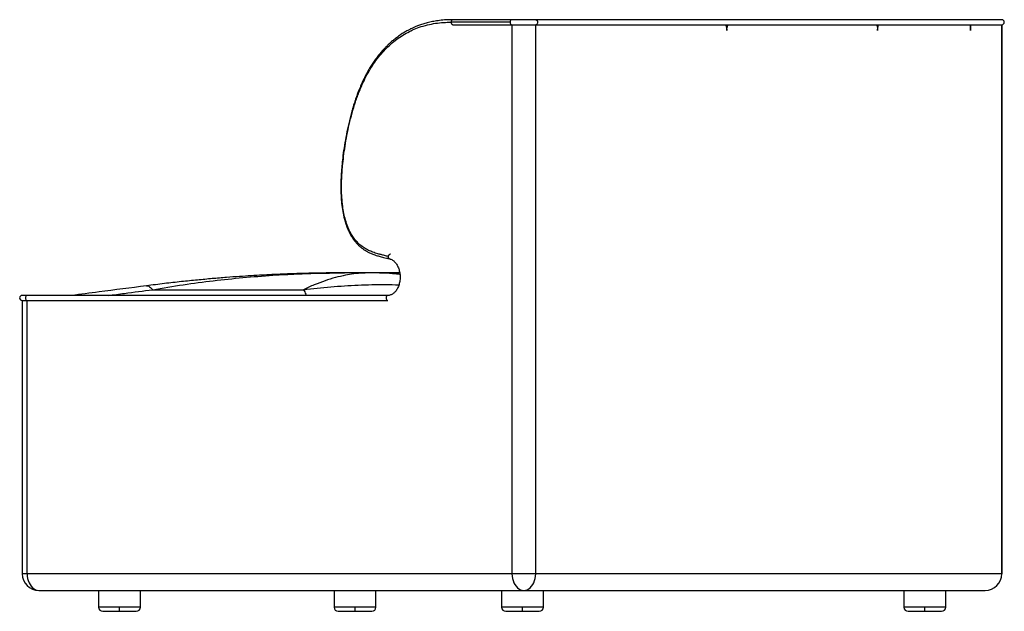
# Paper-space layout '_Right' of a CAD drawing. Header units: millimetres. Extents: x -401 to 777, y 0 to 708.
import ezdxf

# ---------------------------------------------------------------- set-up
doc = ezdxf.new("R2010")
doc.units = ezdxf.units.MM

psp = doc.layouts.new('_Right')

# ---------------------------------------------------------------- linework, layer by layer
at = {"color": 7, "linetype": 'Continuous', "lineweight": 25}
for p, q in [((773.6, 708), (117.1, 708)), ((185.6, 705), (114.9, 705)), ((117.1, 702), (773.6, 702)), ((187.7, 702), (187.7, 45)), ((216.1, 45), (216.1, 702)), ((773.6, 45), (773.6, 702)), ((773.6, 702), (773.6, 45)), ((-98.3, 402.2), (-94, 402.5)), ((-15.7, 405), (-12.6, 405)), ((53.7, 405), (-12.6, 405)), ((-4, 403.4), (-11.2, 402.2)), ((39.3, 378), (-398.1, 378)), ((-242, 384.9), (-61.5, 384.9)), ((-398.1, 372), (-398.1, 45)), ((-398.1, 372), (39.3, 372)), ((-392.2, 45), (-392.2, 372)), ((773.6, 45), (-398.1, 45)), ((-378.1, 25), (753.6, 25)), ((-306.6, 25), (-306.6, 5)), ((-256.6, 5), (-256.6, 25)), ((-25, 25), (-25, 5)), ((25, 5), (25, 25)), ((175.4, 25), (175.4, 5)), ((225.4, 5), (225.4, 25)), ((656.6, 25), (656.6, 5)), ((706.6, 5), (706.6, 25)), ((-256.6, 5), (-306.6, 5)), ((-301.6, 0), (-261.6, 0)), ((-281.6, 0), (-281.6, 5)), ((25, 5), (-25, 5)), ((-20, 0), (20, 0)), ((0, 0), (0, 5)), ((225.4, 5), (175.4, 5)), ((200.4, 0), (200.4, 5)), ((706.6, 5), (656.6, 5)), ((681.6, 0), (681.6, 5)), ((180.4, 0), (220.4, 0)), ((661.6, 0), (701.6, 0))]:
    psp.add_line(p, q, dxfattribs=at)
at = {"color": 7, "linetype": 'Continuous', "lineweight": 25, "flags": 128}
for points in [[(216.1, 708), (216.5, 708), (217.2, 707.6), (217.8, 706.9), (218.1, 706), (218.3, 705), (218.1, 704), (217.8, 703.1), (217.2, 702.4), (216.5, 702), (216.1, 702)], [(185.6, 705), (185.7, 704), (186.1, 703.1), (186.6, 702.4), (187.3, 702), (187.7, 702)], [(-392.2, 378), (-392.6, 378), (-393.3, 377.6), (-393.8, 376.9), (-394.2, 376), (-394.3, 375), (-394.2, 374), (-393.8, 373.1), (-393.3, 372.4), (-392.6, 372), (-392.2, 372)], [(39.3, 378), (38.5, 377.8), (37.9, 377.2), (37.4, 376.4), (37.2, 375.4), (37.2, 374.3), (37.5, 373.3), (38.1, 372.5), (38.8, 372.1), (39.3, 372)], [(-392.2, 45), (-392, 42.2), (-391.6, 39.4), (-390.9, 36.7), (-389.9, 34.2), (-388.7, 31.9), (-387.3, 29.9), (-385.7, 28.2), (-383.9, 26.8), (-382, 25.8), (-380.1, 25.2), (-378.1, 25)], [(187.7, 45), (187.8, 42.2), (188.3, 39.4), (189, 36.7), (189.9, 34.2), (191.1, 31.9), (192.6, 29.9), (194.2, 28.2), (196, 26.8), (197.8, 25.8), (199.8, 25.2), (201.8, 25)], [(201.8, 25), (203.9, 25.2), (205.9, 25.8), (207.8, 26.8), (209.6, 28.2), (211.2, 29.9), (212.6, 31.9), (213.9, 34.2), (214.8, 36.7), (215.5, 39.4), (216, 42.2), (216.1, 45)]]:
    psp.add_lwpolyline(points, dxfattribs=at)
at = {"color": 7, "linetype": 'Continuous', "lineweight": 25}
for centre, radius, start, end in [((188.2, 705.4), 2.66, 101.1335, 188.3377), ((773.6, 705), 3, 270, 90), ((773.6, 705), 3, 270.002, 89.998), ((-398.1, 375), 3, 90, 270), ((-378.1, 45), 20, 180, 270), ((753.6, 45), 20, 270, 0), ((753.6, 45), 20, 270.0017, 0.0014), ((-301.6, 5), 5, 180, 270), ((-261.6, 5), 5, 270, 0), ((-20, 5), 5, 180, 270), ((20, 5), 5, 270, 0), ((180.4, 5), 5, 180, 270), ((220.4, 5), 5, 270, 0), ((661.6, 5), 5, 180, 270), ((701.6, 5), 5, 270, 0)]:
    psp.add_arc(centre, radius, start, end, dxfattribs=at)
for points, knots in [([(117, 708), (114.3, 708), (109, 707.9), (101.3, 707.1), (94.4, 706.1), (88.1, 704.7), (82.4, 703.2), (77.4, 701.5), (73.1, 699.9), (69.6, 698.3), (66.4, 696.8), (62.8, 695), (58.7, 692.7), (54.2, 689.8), (49.7, 686.6), (45.7, 683.4), (42.4, 680.6), (39.6, 678), (36.9, 675.3), (34, 672.3), (30.8, 668.6), (27.3, 664.4), (23.8, 659.7), (20.5, 654.8), (17.4, 649.9), (14.5, 644.7), (12, 640), (10, 635.8), (8.4, 632.4), (7.1, 629.6), (5.9, 626.8), (4.6, 623.5), (3, 619.3), (1.1, 614.2), (-0.8, 608.5), (-2.6, 602.7), (-4.9, 594.5), (-7.6, 583.9), (-10.4, 570.9), (-12.7, 558.1), (-14.3, 546.3), (-15.5, 535.8), (-16.3, 526.2), (-16.9, 516.3), (-17.1, 505.7), (-16.7, 495.4), (-15.8, 485.5), (-14.4, 476.2), (-12.7, 468.9), (-11, 463.6), (-9.8, 460.3), (-8.7, 457.4), (-7.6, 455), (-6.5, 452.8), (-5.2, 450.3), (-3.5, 447.5), (-1.5, 444.5), (0.8, 441.7), (3.1, 439.1), (5.6, 436.7), (8.2, 434.6), (10.8, 432.8), (12.9, 431.5), (14.5, 430.6), (15.8, 429.8), (17.5, 429), (19.4, 428.2), (21.6, 427.3), (24, 426.4), (26.5, 425.6), (29, 424.9), (31.5, 424.2), (34.3, 423.4), (37.7, 422.6), (40.1, 422.1), (41.4, 421.8)], [0, 0, 0, 0, 0.026119, 0.050427, 0.072584, 0.092585, 0.110814, 0.127187, 0.141801, 0.15226, 0.162179, 0.173945, 0.187998, 0.204333, 0.221099, 0.23564, 0.24789, 0.25785, 0.267463, 0.278927, 0.292229, 0.307235, 0.322753, 0.337822, 0.352756, 0.367587, 0.382183, 0.393016, 0.402022, 0.40919, 0.41582, 0.424267, 0.434579, 0.448746, 0.463132, 0.477387, 0.491488, 0.522924, 0.553743, 0.583671, 0.612801, 0.635098, 0.655934, 0.678373, 0.702489, 0.727549, 0.748749, 0.770167, 0.791789, 0.80104, 0.809445, 0.816816, 0.823105, 0.828537, 0.835292, 0.843951, 0.853117, 0.863097, 0.872538, 0.881181, 0.891522, 0.900588, 0.908125, 0.912753, 0.916573, 0.921659, 0.929091, 0.935458, 0.943227, 0.952784, 0.959621, 0.967501, 0.976657, 0.987375, 1, 1, 1, 1]), ([(40, 424.7), (38.4, 425), (35.4, 425.7), (31.3, 426.8), (27.6, 427.7), (24.4, 428.7), (21.5, 429.7), (17.9, 431.1), (13.5, 433.2), (8.3, 436.5), (3.7, 440.5), (-0.2, 445), (-3.4, 449.5), (-6.3, 454.6), (-9, 460.7), (-11.5, 467.9), (-13.5, 476.2), (-14.9, 485.2), (-15.8, 495), (-16.2, 505.3), (-16, 515.2), (-15.6, 524.4), (-14.8, 534.1), (-13.6, 544.8), (-11.9, 556.9), (-9.7, 569.7), (-6.9, 582.9), (-3.5, 596.3), (0.5, 609.6), (5.2, 622.6), (10.3, 634.2), (15.5, 644.3), (20.7, 653), (26.5, 661.2), (32.7, 668.8), (39.3, 675.7), (46.3, 681.9), (53.6, 687.3), (61.1, 691.9), (68.9, 695.8), (77.4, 699.2), (86.5, 701.9), (96.2, 703.8), (105.7, 704.8), (111.9, 704.9), (114.9, 705)], [0, 0, 0, 0, 0.015659, 0.029285, 0.041226, 0.051831, 0.061451, 0.070441, 0.088174, 0.106606, 0.125852, 0.140824, 0.155691, 0.170528, 0.185478, 0.205484, 0.225471, 0.245528, 0.269637, 0.293443, 0.316412, 0.337921, 0.357633, 0.383787, 0.412317, 0.442741, 0.4746, 0.507463, 0.54094, 0.574694, 0.60818, 0.634668, 0.66105, 0.687499, 0.714207, 0.741087, 0.767844, 0.79457, 0.821346, 0.848229, 0.874873, 0.907518, 0.939357, 0.970249, 1, 1, 1, 1]), ([(443.1, 702), (443.2, 701.7), (443.6, 701), (444.1, 699.6), (444.6, 697.5), (444.7, 695.9), (444.7, 695)], [0, 0, 0, 0, 0.151324, 0.374633, 0.657576, 1, 1, 1, 1]), ([(444.7, 695), (444.7, 695.9), (444.8, 697.5), (445.2, 699.3), (445.6, 700.4), (445.8, 701.1), (446.1, 701.6), (446.2, 701.9), (446.3, 702)], [0, 0, 0, 0, 0.342432, 0.625394, 0.74465, 0.848943, 0.938267, 1, 1, 1, 1]), ([(624, 702), (624.1, 701.7), (624.4, 701), (624.7, 699.6), (625, 697.5), (625.1, 695.9), (625.1, 695)], [0, 0, 0, 0, 0.151324, 0.374633, 0.657576, 1, 1, 1, 1]), ([(625.1, 695), (625.1, 695.9), (625.2, 697.5), (625.5, 699.3), (625.7, 700.4), (625.9, 701.1), (626.1, 701.6), (626.2, 701.9), (626.2, 702)], [0, 0, 0, 0, 0.342432, 0.625394, 0.74465, 0.848943, 0.938267, 1, 1, 1, 1]), ([(735.6, 702), (735.7, 701.7), (735.8, 701), (736, 699.6), (736.2, 697.5), (736.2, 695.9), (736.2, 695)], [0, 0, 0, 0, 0.151324, 0.374633, 0.657576, 1, 1, 1, 1]), ([(736.2, 695), (736.2, 695.9), (736.2, 697.5), (736.4, 699.3), (736.5, 700.4), (736.6, 701.1), (736.7, 701.6), (736.7, 701.9), (736.8, 702)], [0, 0, 0, 0, 0.342432, 0.625394, 0.74465, 0.848943, 0.938267, 1, 1, 1, 1]), ([(40, 424.7), (40, 425), (40.1, 425.6), (40.5, 426.3), (41, 427), (41.6, 427.4), (42.1, 427.7), (42.4, 427.6), (42.4, 427.6)], [0, 0, 0, 0, 0.1875, 0.375, 0.5625, 0.75, 0.9375, 1, 1, 1, 1]), ([(41.4, 421.8), (41.3, 421.8), (40.8, 421.9), (40.3, 422.5), (39.9, 423.5), (40, 424.3), (40, 424.7)], [0, 0, 0, 0, 0.166422, 0.444282, 0.722141, 1, 1, 1, 1]), ([(41.4, 421.8), (41.7, 421.7), (42.5, 421.5), (43.9, 420.9), (45.5, 419.9), (47, 418.7), (48.5, 417.1), (49.8, 415.4), (50.9, 413.4), (51.9, 411.2), (52.7, 408.9), (53.3, 406.4), (53.8, 403.9), (54, 401.2), (54, 398.6), (53.7, 396), (53.3, 393.5), (52.7, 391), (51.9, 388.7), (50.9, 386.5), (49.7, 384.6), (48.4, 382.8), (47, 381.3), (45.6, 380.1), (44, 379.2), (42.4, 378.5), (40.8, 378.1), (39.8, 378), (39.3, 378)], [0, 0, 0, 0, 0.019512, 0.061196, 0.102137, 0.142246, 0.181782, 0.220985, 0.260024, 0.299002, 0.337966, 0.376946, 0.41595, 0.454976, 0.494009, 0.533033, 0.572022, 0.610959, 0.649832, 0.68864, 0.727396, 0.766132, 0.804907, 0.843832, 0.883087, 0.922912, 0.96357, 1, 1, 1, 1]), ([(-12.6, 405), (-14.8, 405), (-19.4, 405), (-26.2, 405), (-32.7, 404.9), (-38.6, 404.8), (-43.8, 404.7), (-48.9, 404.6), (-54, 404.5), (-59.8, 404.4), (-66.1, 404.2), (-73.3, 404), (-81.1, 403.7), (-89.9, 403.3), (-100.1, 402.9), (-111.6, 402.3), (-124.5, 401.5), (-138.7, 400.6), (-154.2, 399.5), (-171, 398.1), (-188.9, 396.4), (-208, 394.5), (-228.3, 392.2), (-242.2, 390.4), (-249.4, 389.5)], [0, 0, 0, 0, 0.028494, 0.058284, 0.086006, 0.110476, 0.131867, 0.152888, 0.174496, 0.19669, 0.225422, 0.255079, 0.286731, 0.323875, 0.366766, 0.415382, 0.469698, 0.529686, 0.595316, 0.666555, 0.741947, 0.822678, 0.90871, 1, 1, 1, 1]), ([(-242, 384.9), (-229.8, 386.9), (-205.7, 391), (-169.7, 395.7), (-134, 399.6), (-110.2, 401.3), (-98.3, 402.2)], [0, 0, 0, 0, 0.255411, 0.505682, 0.750813, 1, 1, 1, 1]), ([(-94, 402.5), (-84.8, 403), (-66.6, 404), (-40.5, 404.8), (-23.6, 404.9), (-15.7, 405)], [0, 0, 0, 0, 0.351023, 0.697839, 1, 1, 1, 1]), ([(-11.2, 402.2), (-15.3, 401.3), (-23.4, 399.6), (-35.9, 395.7), (-48.6, 390.9), (-57.2, 386.9), (-61.5, 384.9)], [0, 0, 0, 0, 0.248173, 0.497228, 0.749379, 1, 1, 1, 1]), ([(17.6, 405), (14.1, 404.9), (6.9, 404.8), (-0.4, 403.9), (-4, 403.4)], [0, 0, 0, 0, 0.501131, 1, 1, 1, 1]), ([(53.8, 403.2), (52.1, 403.4), (45.4, 404.1), (33.4, 404.8), (22.9, 404.9), (17.6, 405)], [0, 0, 0, 0, 0.144333, 0.573199, 1, 1, 1, 1]), ([(-249.4, 389.5), (-268.3, 387.1), (-298.2, 383.2), (-328.1, 379.4), (-339.1, 378)], [0, 0, 0, 0, 0.632843, 1, 1, 1, 1]), ([(-249.4, 389.4), (-249.2, 389.5), (-248.4, 389.7), (-246.8, 389.1), (-244.5, 387.7), (-242.9, 385.8), (-242, 384.9)], [0, 0, 0, 0, 0.06509, 0.376727, 0.688363, 1, 1, 1, 1]), ([(-61.5, 384.9), (-50.7, 386.1), (-29, 388.6), (3.7, 390.5), (30.9, 391.3), (47.2, 390.9), (52.5, 390.7)], [0, 0, 0, 0, 0.286329, 0.572659, 0.858989, 1, 1, 1, 1]), ([(-295.2, 378), (-288.7, 378.8), (-271, 381.1), (-253.3, 383.4), (-242, 384.9)], [0, 0, 0, 0, 0.3667982, 1, 1, 1, 1]), ([(-61.5, 384.9), (-60.6, 383), (-59.4, 380.8), (-58.5, 378.5), (-58.3, 378)], [0, 0, 0, 0, 0.802314, 1, 1, 1, 1])]:
    psp.add_open_spline(points, degree=3, knots=knots, dxfattribs=at)
for points in [[(117.1, 708), (116.8, 708), (116.2, 707.9), (115.5, 707.2), (115, 706.2), (115, 705.4), (114.9, 705)], [(114.9, 705), (115, 704.6), (115, 703.8), (115.5, 702.8), (116.2, 702.1), (116.8, 702), (117.1, 702)]]:
    psp.add_open_spline(points, degree=3, dxfattribs=at)

doc.saveas('drawing.dxf')
